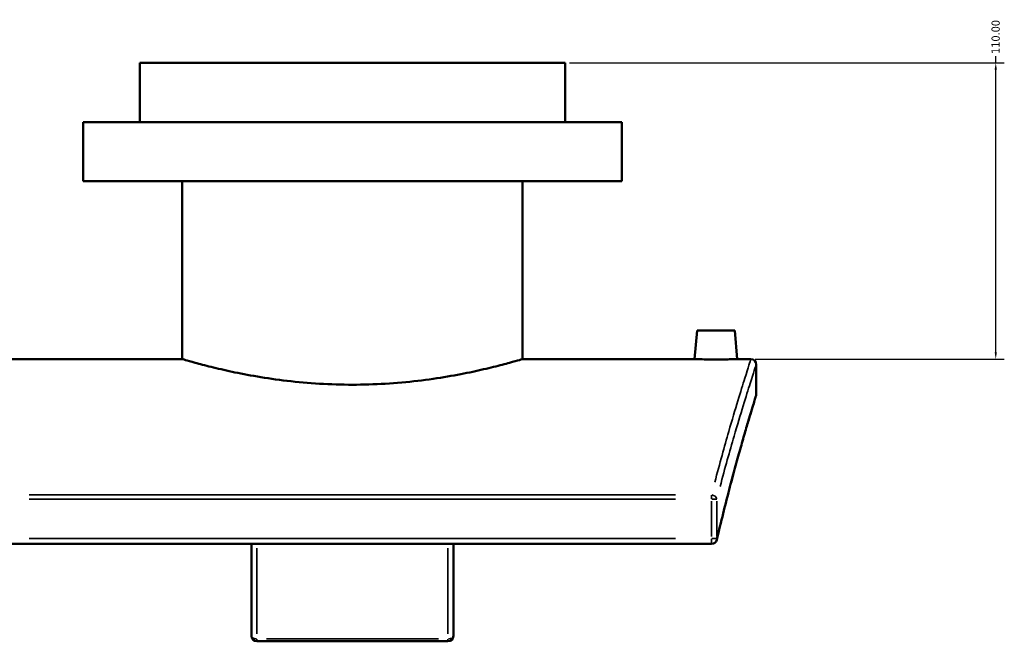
# Model space of a CAD drawing. Header units: millimetres. Extents: x -203 to 1360, y -251 to 1184.
# Tile 6 of 7: x 919 to 1284, y 272 to 503. Entities that reach past the tile are written whole.
import ezdxf

# ---------------------------------------------------------------- set-up
doc = ezdxf.new("R2010")
doc.units = ezdxf.units.MM
for name, color, linetype, lineweight in [('Dimension (ANSI)', 7, 'Continuous', 25), ('Visible (ANSI)', 7, 'Continuous', 50), ('Visible Narrow (ANSI)', 7, 'Continuous', 35)]:
    doc.layers.add(name, color=color, linetype=linetype, lineweight=lineweight)
doc.styles.add('Note Text (ANSI)', font='tahoma.ttf')
doc.dimstyles.new('Default - mm (ANSI)', dxfattribs={"dimtxt": 3.048, "dimasz": 2.5, "dimexe": 3.175, "dimexo": 1.6002, "dimgap": 0.8, "dimtad": 0, "dimtoh": 1, "dimrnd": 1e-08, "dimzin": 4, "dimdsep": 46, "dimtxsty": 'Note Text (ANSI)', "dimcen": 0.09, "dimdle": 10, "dimclrd": 256, "dimclre": 256, "dimclrt": 256, "dimadec": 1, "dimazin": 1, "dimtfac": 1, "dimtofl": 0, "dimtmove": 0, "dimatfit": 3, "dimfxl": 1, "dimtolj": 1, "dimtzin": 4, "dimlwd": -1, "dimlwe": -1, "dimarcsym": 0})

# ---------------------------------------------------------------- blocks, each defined once
blk = doc.blocks.new('*D12')
at = {"layer": 'Defpoints', "color": 0, "transparency": 16777216}
for p in [(1121.26, 486.74), (1281.19, 486.74), (1190.26, 376.74)]:
    blk.add_point(p, dxfattribs=at)
at = {"layer": 'Dimension (ANSI)', "transparency": 16777216}
for p, q in [((1122.86, 486.74), (1284.37, 486.74)), ((1281.19, 486.74), (1281.19, 489.24)), ((1281.19, 379.24), (1281.19, 484.24)), ((1191.86, 376.74), (1284.37, 376.74))]:
    blk.add_line(p, q, dxfattribs=at)
for points in [[(1280.78, 484.24), (1281.61, 484.24), (1281.19, 486.74)], [(1280.78, 379.24), (1281.61, 379.24), (1281.19, 376.74)]]:
    blk.add_solid(points, dxfattribs=at)
at = {"layer": 'Dimension (ANSI)', "transparency": 16777216, "insert": (1279.61, 490.04), "char_height": 3.048, "attachment_point": 1, "rotation": 90, "style": 'Note Text (ANSI)'}
blk.add_mtext('\\A1;110.00', dxfattribs=at)

msp = doc.modelspace()

# ---------------------------------------------------------------- linework, layer by layer
at = {"layer": 'Visible (ANSI)'}
for p, q in [((1121.264, 486.743), (963.264, 486.743)), ((963.264, 464.743), (963.264, 486.743)), ((1121.264, 464.743), (1121.264, 486.743)), ((1142.264, 464.743), (942.264, 464.743)), ((942.264, 442.743), (942.264, 464.743)), ((1142.264, 442.743), (1142.264, 464.743)), ((1142.264, 442.743), (942.264, 442.743)), ((979.064, 376.743), (979.064, 442.743)), ((1105.464, 376.743), (1105.464, 442.743)), ((1170.264, 387.343), (1169.337, 376.743)), ((1170.264, 387.343), (1184.264, 387.343)), ((1184.264, 387.343), (1185.192, 376.743)), ((915.192, 376.743), (979.064, 376.743)), ((1105.464, 376.743), (1169.337, 376.743)), ((1185.192, 376.743), (1190.264, 376.743)), ((1192.264, 374.743), (1192.264, 363.743)), ((908.877, 308.139), (1175.652, 308.139)), ((1004.764, 308.139), (1004.764, 273.979)), ((1079.764, 273.979), (1079.764, 308.139)), ((1077.764, 271.979), (1006.764, 271.979))]:
    msp.add_line(p, q, dxfattribs=at)
for centre, start, end in [((1190.264, 374.743), 0, 90), ((1190.264, 363.743), 342.73628, 0), ((1175.652, 310.139), 270, 346.85405), ((1006.764, 273.979), 180, 270), ((1077.764, 273.979), 270, 0)]:
    msp.add_arc(centre, 2, start, end, dxfattribs=at)
for points, knots in [([(979.064, 376.743), (979.064, 376.743), (979.449, 376.629), (981.06, 376.164), (982.286, 375.813), (985.519, 374.93), (987.527, 374.398), (992.16, 373.253), (994.783, 372.641), (1000.368, 371.454), (1003.524, 370.837), (1010.402, 369.672), (1014.124, 369.126), (1021.902, 368.215), (1025.964, 367.849), (1034.148, 367.364), (1038.271, 367.244), (1042.264, 367.244)], [28.7520897, 28.7520897, 28.7520897, 28.7520897, 29.9499295, 29.9499295, 31.1477693, 31.1477693, 32.3456091, 32.3456091, 33.5434489, 33.5434489, 34.7416166, 34.7416166, 35.9397842, 35.9397842, 37.1379519, 37.1379519, 38.3361195, 38.3361195, 38.3361195, 38.3361195]), ([(1042.264, 367.244), (1046.258, 367.244), (1050.38, 367.364), (1058.565, 367.849), (1062.627, 368.215), (1070.404, 369.126), (1074.127, 369.672), (1081.005, 370.837), (1084.161, 371.454), (1089.746, 372.641), (1092.369, 373.253), (1097.002, 374.398), (1099.01, 374.93), (1102.243, 375.813), (1103.469, 376.164), (1105.08, 376.629), (1105.464, 376.743), (1105.464, 376.743)], [0, 0, 0, 0, 1.1981677, 1.1981677, 2.3963353, 2.3963353, 3.594503, 3.594503, 4.7926706, 4.7926706, 5.9905104, 5.9905104, 7.1883503, 7.1883503, 8.3861901, 8.3861901, 9.5840299, 9.5840299, 9.5840299, 9.5840299]), ([(1185.192, 376.743), (1185.192, 376.743), (1184.993, 376.736), (1184.185, 376.708), (1183.576, 376.688), (1182.169, 376.652), (1181.278, 376.632), (1179.324, 376.604), (1178.261, 376.597), (1176.268, 376.597), (1175.205, 376.604), (1173.251, 376.632), (1172.36, 376.652), (1170.953, 376.688), (1170.344, 376.708), (1169.536, 376.736), (1169.337, 376.743), (1169.337, 376.743)], [1.1955389, 1.1955389, 1.1955389, 1.1955389, 1.4943686, 1.4943686, 1.7931982, 1.7931982, 2.092138, 2.092138, 2.3910779, 2.3910779, 2.6900178, 2.6900178, 2.9889576, 2.9889576, 3.2877872, 3.2877872, 3.5866168, 3.5866168, 3.5866168, 3.5866168]), ([(1192.174, 363.15), (1192.174, 363.15), (1192.116, 362.961), (1191.882, 362.206), (1191.706, 361.64), (1191.244, 360.137), (1190.957, 359.199), (1190.276, 356.958), (1189.883, 355.654), (1188.999, 352.692), (1188.509, 351.033), (1187.443, 347.371), (1186.867, 345.367), (1185.641, 341.029), (1184.991, 338.694), (1183.632, 333.706), (1182.923, 331.054), (1181.46, 325.447), (1180.706, 322.493), (1179.17, 316.299), (1178.388, 313.059), (1177.599, 309.684)], [15.1501993, 15.1501993, 15.1501993, 15.1501993, 16.6652347, 16.6652347, 18.1802701, 18.1802701, 19.6953054, 19.6953054, 21.2103408, 21.2103408, 22.7253762, 22.7253762, 24.2404115, 24.2404115, 25.7554469, 25.7554469, 27.2704823, 27.2704823, 28.7855177, 28.7855177, 30.300553, 30.300553, 30.300553, 30.300553])]:
    msp.add_open_spline(points, degree=3, knots=knots, dxfattribs=at)
at = {"layer": 'Visible Narrow (ANSI)'}
for p, q in [((1162.313, 326.327), (922.216, 326.327)), ((1175.652, 324.883), (1175.652, 326.27)), ((922.216, 324.796), (1162.313, 324.796)), ((1175.652, 324.063), (1175.652, 310.872)), ((1175.788, 324.796), (1177.574, 324.796)), ((1177.607, 310.872), (1177.607, 324.063)), ((1162.313, 310.139), (922.216, 310.139)), ((1175.652, 308.145), (1175.652, 309.982)), ((1177.574, 310.139), (1175.788, 310.139)), ((1006.764, 274.79), (1006.764, 306.548)), ((1077.764, 306.548), (1077.764, 274.79)), ((1006.764, 272.787), (1006.764, 271.981)), ((1074.214, 272.867), (1010.314, 272.867)), ((1077.764, 271.981), (1077.764, 272.787))]:
    msp.add_line(p, q, dxfattribs=at)
for centre, major_axis, ratio, start_param, end_param in [((1175.652, 324.796), (1.937, -0.497), 0.7552807, 0.3992673, 1.690508), ((1175.652, 310.139), (1.948, -0.455), 0.7255797, 0.0155706, 0.2958408), ((1006.764, 273.979), (-2, 0), 0.5556211, 0.0785398, 1.4922565), ((1077.764, 273.979), (2, 0), 0.5556211, 4.7909288, 6.2046455)]:
    msp.add_ellipse(centre, major_axis=major_axis, ratio=ratio, start_param=start_param, end_param=end_param, dxfattribs=at)
for points, knots in [([(1190.221, 376.61), (1190.037, 376.047), (1189.269, 373.694), (1186.557, 365.083), (1184.488, 358.404), (1180.436, 344.318), (1178.688, 338.022), (1176.862, 331.027)], [-14.2284913, -14.2284913, -14.2284913, -14.2284913, -9.4754833, -9.4754833, -4.1658217, -4.1658217, -0.748868, -0.748868, -0.748868, -0.748868]), ([(1178.821, 329.452), (1180.652, 336.383), (1182.406, 342.62), (1186.47, 356.575), (1188.546, 363.191), (1191.266, 371.722), (1192.037, 374.053), (1192.221, 374.611)], [0.748868, 0.748868, 0.748868, 0.748868, 4.1658217, 4.1658217, 9.4754833, 9.4754833, 14.2284913, 14.2284913, 14.2284913, 14.2284913]), ([(1192.218, 363.599), (1192.092, 363.197), (1191.703, 361.945), (1190.192, 357.012), (1188.858, 352.614), (1185.035, 339.333), (1182.329, 329.538), (1179.227, 316.91), (1179.009, 316.017), (1178.791, 315.113)], [15.907717, 15.907717, 15.907717, 15.907717, 19.1201211, 19.1201211, 23.5049196, 23.5049196, 29.1211745, 29.1211745, 29.5430354, 29.5430354, 29.5430354, 29.5430354])]:
    msp.add_open_spline(points, degree=3, knots=knots, dxfattribs=at)

# ---------------------------------------------------------------- dimensions: what is measured, and where the dimension line sits
at = {"layer": 'Dimension (ANSI)'}
dim = msp.add_linear_dim(base=(1281.192, 486.743), p1=(1190.264, 376.743), p2=(1121.264, 486.743), angle=270, dimstyle='Default - mm (ANSI)', override={"dimtoh": 0, "dimdec": 2, "dimtp": 0, "dimtm": 0, "dimtdec": 2, "dimatfit": 2}, dxfattribs=at)
dim.commit()
dim.dimension.update_dxf_attribs({"geometry": '*D12', "text_midpoint": (1281.192, 496.083), "dimtype": 160})

doc.saveas('drawing.dxf')
